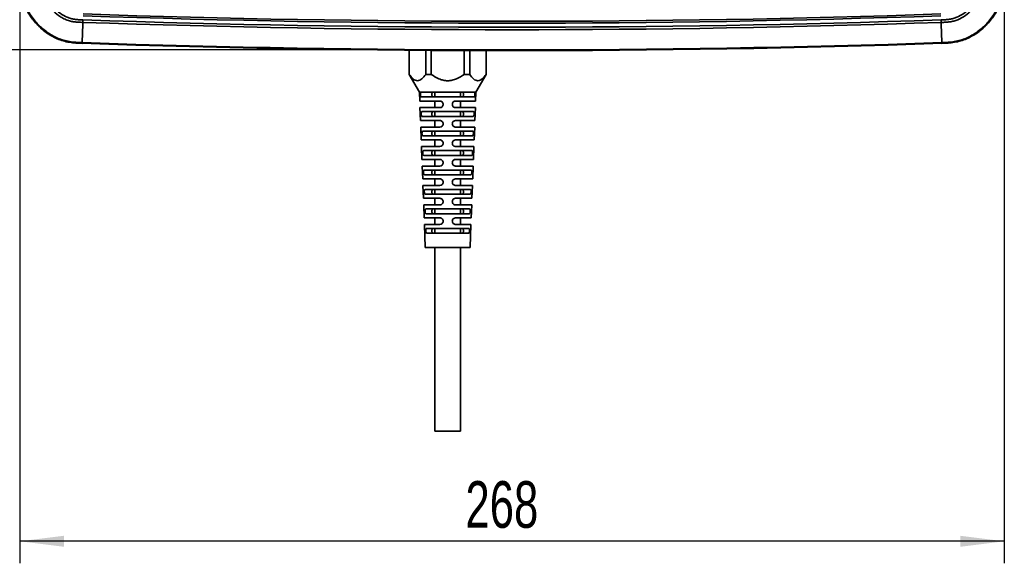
# Model space of a CAD drawing. Header units: millimetres. Extents: x 0 to 420, y 0 to 297.
# Tile 9 of 21: x 97 to 186, y 150 to 199. Entities that reach past the tile are written whole.
import ezdxf

# ---------------------------------------------------------------- set-up
doc = ezdxf.new("R2010")
doc.units = ezdxf.units.MM
doc.header["$PDSIZE"] = -1
doc.layers.add('标注层', color=150, linetype='Continuous')
doc.styles.add('SLDTEXTSTYLE2', font='TXT', dxfattribs={"width": 0.7})
doc.dimstyles.new('SLDDIMSTYLE0', dxfattribs={"dimtxt": 4.850694, "dimasz": 4, "dimexe": 0, "dimexo": 0.0625, "dimgap": 1.212674, "dimtad": 2, "dimdec": 0, "dimlfac": 3, "dimrnd": 1e-09, "dimzin": 12, "dimdsep": 46, "dimtxsty": 'SLDTEXTSTYLE2', "dimsah": 1, "dimcen": 0.09, "dimadec": 0, "dimazin": 3, "dimtfac": 1, "dimtdec": 3, "dimtofl": 0, "dimtmove": 0, "dimatfit": 3, "dimfxl": 1, "dimfrac": 2, "dimtolj": 1, "dimtzin": 12, "dimarcsym": 0})
doc.dimstyles.new('SLDDIMSTYLE1', dxfattribs={"dimtxt": 4.850694, "dimasz": 4, "dimexe": 0, "dimexo": 0.0625, "dimgap": 1.212674, "dimtad": 2, "dimdec": 1, "dimlfac": 3, "dimrnd": 1e-09, "dimzin": 12, "dimdsep": 46, "dimtxsty": 'SLDTEXTSTYLE2', "dimsah": 1, "dimcen": 0.09, "dimadec": 0, "dimazin": 3, "dimtfac": 1, "dimtdec": 3, "dimtofl": 0, "dimtmove": 0, "dimatfit": 3, "dimfxl": 1, "dimfrac": 2, "dimtolj": 1, "dimtzin": 12, "dimarcsym": 0})

# ---------------------------------------------------------------- blocks, each defined once
blk = doc.blocks.new('_D')
at = {"layer": '标注层'}
for p, q in [((140.819, 266.03), (84.058, 266.03)), ((86.058, 266.03), (86.058, 196.164)), ((142.361, 196.164), (84.058, 196.164))]:
    blk.add_line(p, q, dxfattribs=at)
for points in [[(86.058, 266.03), (85.558, 262.03), (86.558, 262.03)], [(86.058, 196.164), (86.558, 200.164), (85.558, 200.164)]]:
    blk.add_solid(points, dxfattribs=at)
at = {"layer": '标注层', "insert": (80.601, 226.864), "char_height": 4.2333, "attachment_point": 1, "rotation": 90, "style": 'SLDTEXTSTYLE2'}
blk.add_mtext('210', dxfattribs=at)
blk = doc.blocks.new('_D_1')
at = {"layer": '标注层'}
for p, q in [((132.891, 267.73), (72.058, 267.73)), ((74.058, 196.164), (74.058, 267.73)), ((142.361, 196.164), (72.058, 196.164))]:
    blk.add_line(p, q, dxfattribs=at)
for points in [[(74.058, 267.73), (73.558, 263.73), (74.558, 263.73)], [(74.058, 196.164), (74.558, 200.164), (73.558, 200.164)]]:
    blk.add_solid(points, dxfattribs=at)
at = {"layer": '标注层', "insert": (68.601, 227.714), "char_height": 4.2333, "attachment_point": 1, "rotation": 90, "style": 'SLDTEXTSTYLE2'}
blk.add_mtext('215', dxfattribs=at)
blk = doc.blocks.new('_D_2')
at = {"layer": '标注层'}
for p, q in [((96.819, 202.764), (96.819, 149.564)), ((186.141, 202.764), (186.141, 149.564)), ((186.141, 151.564), (96.819, 151.564))]:
    blk.add_line(p, q, dxfattribs=at)
for points in [[(96.819, 151.564), (100.819, 151.064), (100.819, 152.064)], [(186.141, 151.564), (182.141, 152.064), (182.141, 151.064)]]:
    blk.add_solid(points, dxfattribs=at)
at = {"layer": '标注层', "insert": (137.247, 157.021), "char_height": 4.2333, "attachment_point": 1, "style": 'SLDTEXTSTYLE2'}
blk.add_mtext('268', dxfattribs=at)

msp = doc.modelspace()

# ---------------------------------------------------------------- linework, layer by layer
at = {"color": 7, "linetype": 'Continuous', "lineweight": 35}
for p, q in [((102.474, 196.767), (102.475, 196.775)), ((180.761, 196.777), (180.474, 196.764)), ((180.474, 196.767), (180.474, 196.775)), ((132.151, 196.175), (132.151, 193.95)), ((133.646, 193.95), (133.646, 196.162)), ((134.146, 196.158), (134.146, 193.95)), ((137.136, 193.95), (137.136, 196.133)), ((137.636, 196.128), (137.636, 193.95)), ((139.131, 193.95), (139.131, 196.115)), ((132.151, 193.929), (133.074, 192.33)), ((138.208, 192.33), (139.131, 193.929)), ((133.074, 192.33), (133.104, 191.53)), ((133.231, 192.33), (133.074, 192.33)), ((133.231, 192.33), (138.051, 192.33)), ((134.474, 192.33), (134.474, 191.897)), ((136.808, 191.897), (136.808, 192.33)), ((138.208, 192.33), (138.051, 192.33)), ((138.177, 191.53), (138.208, 192.33)), ((133.104, 191.53), (134.924, 191.53)), ((138.033, 191.897), (133.248, 191.897)), ((134.474, 191.53), (134.474, 190.93)), ((136.358, 191.53), (138.177, 191.53)), ((136.808, 190.93), (136.808, 191.53)), ((133.127, 190.93), (133.171, 189.764)), ((134.924, 190.93), (133.127, 190.93)), ((133.302, 190.564), (137.979, 190.564)), ((134.474, 190.564), (134.474, 190.13)), ((138.155, 190.93), (136.358, 190.93)), ((136.808, 190.13), (136.808, 190.564)), ((138.11, 189.764), (138.155, 190.93)), ((133.171, 189.764), (134.924, 189.764)), ((137.962, 190.13), (133.32, 190.13)), ((134.474, 189.764), (134.474, 189.164)), ((136.358, 189.764), (138.11, 189.764)), ((136.808, 189.164), (136.808, 189.764)), ((133.194, 189.164), (133.238, 187.997)), ((134.924, 189.164), (133.194, 189.164)), ((133.374, 188.797), (137.908, 188.797)), ((134.474, 188.797), (134.474, 188.364)), ((138.088, 189.164), (136.358, 189.164)), ((136.808, 188.364), (136.808, 188.797)), ((138.044, 187.997), (138.088, 189.164)), ((133.238, 187.997), (134.924, 187.997)), ((137.89, 188.364), (133.391, 188.364)), ((134.474, 187.997), (134.474, 187.397)), ((136.358, 187.997), (138.044, 187.997)), ((136.808, 187.397), (136.808, 187.997)), ((133.261, 187.397), (133.305, 186.23)), ((134.924, 187.397), (133.261, 187.397)), ((133.446, 187.03), (137.836, 187.03)), ((134.474, 187.03), (134.474, 186.597)), ((138.021, 187.397), (136.358, 187.397)), ((136.808, 186.597), (136.808, 187.03)), ((137.977, 186.23), (138.021, 187.397)), ((133.305, 186.23), (134.924, 186.23)), ((137.818, 186.597), (133.463, 186.597)), ((134.474, 186.23), (134.474, 185.63)), ((136.358, 186.23), (137.977, 186.23)), ((136.808, 185.63), (136.808, 186.23)), ((133.328, 185.63), (133.372, 184.464)), ((134.924, 185.63), (133.328, 185.63)), ((133.518, 185.264), (137.764, 185.264)), ((134.474, 185.264), (134.474, 184.83)), ((137.954, 185.63), (136.358, 185.63)), ((136.808, 184.83), (136.808, 185.264)), ((137.91, 184.464), (137.954, 185.63)), ((133.372, 184.464), (134.924, 184.464)), ((137.746, 184.83), (133.536, 184.83)), ((134.474, 184.464), (134.474, 183.864)), ((136.358, 184.464), (137.91, 184.464)), ((136.808, 183.864), (136.808, 184.464)), ((133.394, 183.864), (133.439, 182.697)), ((134.924, 183.864), (133.394, 183.864)), ((133.591, 183.497), (137.691, 183.497)), ((134.474, 183.497), (134.474, 183.064)), ((137.887, 183.864), (136.358, 183.864)), ((136.808, 183.064), (136.808, 183.497)), ((137.843, 182.697), (137.887, 183.864)), ((133.439, 182.697), (134.924, 182.697)), ((137.673, 183.064), (133.608, 183.064)), ((134.474, 182.697), (134.474, 182.097)), ((136.358, 182.697), (137.843, 182.697)), ((136.808, 182.097), (136.808, 182.697)), ((133.461, 182.097), (133.505, 180.93)), ((134.924, 182.097), (133.461, 182.097)), ((133.663, 181.73), (137.618, 181.73)), ((134.474, 181.73), (134.474, 181.297)), ((137.82, 182.097), (136.358, 182.097)), ((136.808, 181.297), (136.808, 181.73)), ((137.776, 180.93), (137.82, 182.097)), ((133.505, 180.93), (134.924, 180.93)), ((137.6, 181.297), (133.681, 181.297)), ((134.474, 180.93), (134.474, 180.33)), ((136.358, 180.93), (137.776, 180.93)), ((136.808, 180.33), (136.808, 180.93)), ((133.528, 180.33), (133.608, 178.23)), ((134.924, 180.33), (133.528, 180.33)), ((133.737, 179.964), (137.545, 179.964)), ((134.474, 179.964), (134.474, 179.53)), ((137.754, 180.33), (136.358, 180.33)), ((136.808, 179.53), (136.808, 179.964)), ((137.674, 178.23), (137.754, 180.33)), ((137.527, 179.53), (133.755, 179.53)), ((133.608, 178.23), (137.674, 178.23)), ((134.474, 178.23), (134.474, 161.564)), ((136.808, 161.564), (136.808, 178.23)), ((134.474, 161.564), (136.808, 161.564))]:
    msp.add_line(p, q, dxfattribs=at)
at = {"color": 8, "linetype": 'Continuous', "lineweight": 35}
msp.add_line((180.474, 196.768), (180.474, 196.764), dxfattribs=at)
at = {"color": 7, "linetype": 'Continuous', "lineweight": 35}
for points, knots in [([(96.811, 202.764), (96.811, 202.572), (96.811, 202.381), (96.825, 201.999), (96.839, 201.808), (96.886, 201.428), (96.92, 201.239), (97.009, 200.864), (97.064, 200.679), (97.26, 200.135), (97.431, 199.787), (97.841, 199.128), (98.08, 198.816), (98.612, 198.244), (98.905, 197.984), (99.535, 197.529), (99.872, 197.335), (100.404, 197.108), (100.586, 197.043), (100.955, 196.935), (101.143, 196.893), (101.52, 196.83), (101.711, 196.809), (102.092, 196.78), (102.283, 196.774), (102.474, 196.767)], [0, 0, 0, 0, 0.0625, 0.0625, 0.125, 0.125, 0.1875, 0.1875, 0.25, 0.25, 0.375, 0.375, 0.5, 0.5, 0.625, 0.625, 0.75, 0.75, 0.8125, 0.8125, 0.875, 0.875, 0.9375, 0.9375, 1, 1, 1, 1]), ([(96.811, 202.477), (96.812, 202.38), (96.813, 202.091), (96.851, 201.608), (96.953, 201.038), (97.176, 200.297), (97.607, 199.426), (98.2, 198.655), (98.753, 198.114), (99.356, 197.629), (100.029, 197.24), (100.756, 196.978), (101.321, 196.848), (101.897, 196.784), (102.282, 196.77), (102.474, 196.764)], [0, 0, 0, 0, 0.0323788, 0.0967368, 0.1615166, 0.2257502, 0.3548846, 0.4839938, 0.5490252, 0.61326, 0.7423765, 0.8064697, 0.8713271, 0.9356491, 1, 1, 1, 1]), ([(96.819, 202.764), (96.819, 202.572), (96.819, 202.381), (96.833, 201.999), (96.847, 201.808), (96.894, 201.429), (96.928, 201.24), (97.016, 200.867), (97.071, 200.682), (97.267, 200.138), (97.438, 199.791), (97.848, 199.132), (98.086, 198.821), (98.617, 198.25), (98.91, 197.99), (99.539, 197.536), (99.876, 197.342), (100.407, 197.115), (100.589, 197.05), (100.957, 196.943), (101.144, 196.901), (101.521, 196.837), (101.711, 196.816), (102.092, 196.788), (102.283, 196.781), (102.475, 196.775)], [0, 0, 0, 0, 0.0625, 0.0625, 0.125, 0.125, 0.1875, 0.1875, 0.25, 0.25, 0.375, 0.375, 0.5, 0.5, 0.625, 0.625, 0.75, 0.75, 0.8125, 0.8125, 0.875, 0.875, 0.9375, 0.9375, 1, 1, 1, 1]), ([(102.476, 196.83), (102.285, 196.837), (102.095, 196.844), (101.717, 196.871), (101.529, 196.892), (101.155, 196.955), (100.971, 196.996), (100.606, 197.102), (100.427, 197.167), (99.901, 197.391), (99.569, 197.583), (98.946, 198.032), (98.656, 198.29), (98.129, 198.857), (97.893, 199.165), (97.487, 199.817), (97.318, 200.161), (97.124, 200.699), (97.07, 200.881), (96.982, 201.251), (96.949, 201.438), (96.902, 201.813), (96.888, 202.002), (96.874, 202.382), (96.874, 202.572), (96.874, 202.764)], [0, 0, 0, 0, 0.0625, 0.0625, 0.125, 0.125, 0.1875, 0.1875, 0.25, 0.25, 0.375, 0.375, 0.5, 0.5, 0.625, 0.625, 0.75, 0.75, 0.8125, 0.8125, 0.875, 0.875, 0.9375, 0.9375, 1, 1, 1, 1]), ([(98.71, 202.764), (98.71, 202.623), (98.71, 202.356), (98.728, 201.978), (98.779, 201.601), (98.882, 201.204), (99.038, 200.826), (99.299, 200.35), (99.701, 199.82), (100.2, 199.373), (100.651, 199.079), (101.015, 198.899), (101.395, 198.777), (101.763, 198.71), (102.134, 198.679), (102.4, 198.67), (102.539, 198.665)], [0, 0, 0, 0, 0.066361, 0.12655, 0.178813, 0.24614, 0.320152, 0.371735, 0.502431, 0.632824, 0.686064, 0.757043, 0.824127, 0.874271, 0.933918, 1, 1, 1, 1]), ([(102.547, 198.896), (102.406, 198.901), (102.271, 198.906), (102.015, 198.922), (101.893, 198.933), (101.662, 198.967), (101.552, 198.989), (101.334, 199.048), (101.226, 199.084), (100.905, 199.218), (100.691, 199.34), (100.28, 199.639), (100.084, 199.815), (99.728, 200.201), (99.568, 200.411), (99.3, 200.848), (99.193, 201.073), (99.077, 201.411), (99.046, 201.524), (98.997, 201.751), (98.979, 201.866), (98.955, 202.105), (98.948, 202.228), (98.942, 202.487), (98.941, 202.623), (98.941, 202.764)], [0, 0, 0, 0, 0.0625, 0.0625, 0.125, 0.125, 0.1875, 0.1875, 0.25, 0.25, 0.375, 0.375, 0.5, 0.5, 0.625, 0.625, 0.75, 0.75, 0.8125, 0.8125, 0.875, 0.875, 0.9375, 0.9375, 1, 1, 1, 1]), ([(184.007, 202.764), (184.007, 202.623), (184.007, 202.486), (184, 202.226), (183.993, 202.102), (183.969, 201.863), (183.951, 201.748), (183.902, 201.521), (183.871, 201.408), (183.755, 201.071), (183.647, 200.846), (183.379, 200.41), (183.219, 200.199), (182.863, 199.814), (182.667, 199.638), (182.257, 199.34), (182.044, 199.218), (181.722, 199.085), (181.615, 199.048), (181.398, 198.989), (181.287, 198.967), (181.055, 198.933), (180.934, 198.922), (180.678, 198.906), (180.542, 198.901), (180.401, 198.896)], [0, 0, 0, 0, 0.0625, 0.0625, 0.125, 0.125, 0.1875, 0.1875, 0.25, 0.25, 0.375, 0.375, 0.5, 0.5, 0.625, 0.625, 0.75, 0.75, 0.8125, 0.8125, 0.875, 0.875, 0.9375, 0.9375, 1, 1, 1, 1]), ([(180.409, 198.665), (180.55, 198.67), (180.688, 198.674), (180.953, 198.69), (181.081, 198.701), (181.329, 198.736), (181.449, 198.759), (181.687, 198.82), (181.805, 198.859), (182.157, 199.001), (182.388, 199.13), (182.829, 199.446), (183.037, 199.632), (183.414, 200.041), (183.584, 200.265), (183.866, 200.731), (183.979, 200.973), (184.101, 201.339), (184.133, 201.461), (184.184, 201.708), (184.201, 201.832), (184.226, 202.086), (184.232, 202.216), (184.238, 202.484), (184.238, 202.622), (184.238, 202.764)], [0, 0, 0, 0, 0.0625, 0.0625, 0.125, 0.125, 0.1875, 0.1875, 0.25, 0.25, 0.375, 0.375, 0.5, 0.5, 0.625, 0.625, 0.75, 0.75, 0.8125, 0.8125, 0.875, 0.875, 0.9375, 0.9375, 1, 1, 1, 1]), ([(186.074, 202.764), (186.074, 202.572), (186.074, 202.382), (186.06, 202.002), (186.046, 201.813), (186, 201.438), (185.967, 201.251), (185.879, 200.881), (185.824, 200.699), (185.63, 200.161), (185.461, 199.817), (185.055, 199.164), (184.819, 198.856), (184.292, 198.29), (184.002, 198.032), (183.38, 197.583), (183.047, 197.391), (182.521, 197.167), (182.342, 197.102), (181.978, 196.996), (181.793, 196.955), (181.42, 196.892), (181.232, 196.871), (180.853, 196.844), (180.663, 196.837), (180.472, 196.83)], [0, 0, 0, 0, 0.0625, 0.0625, 0.125, 0.125, 0.1875, 0.1875, 0.25, 0.25, 0.375, 0.375, 0.5, 0.5, 0.625, 0.625, 0.75, 0.75, 0.8125, 0.8125, 0.875, 0.875, 0.9375, 0.9375, 1, 1, 1, 1]), ([(180.474, 196.775), (180.665, 196.781), (180.856, 196.788), (181.237, 196.816), (181.427, 196.837), (181.804, 196.901), (181.991, 196.943), (182.36, 197.05), (182.541, 197.115), (183.073, 197.342), (183.409, 197.536), (184.038, 197.989), (184.331, 198.25), (184.862, 198.821), (185.1, 199.132), (185.51, 199.79), (185.681, 200.138), (185.877, 200.682), (185.932, 200.866), (186.021, 201.24), (186.054, 201.429), (186.102, 201.808), (186.115, 201.999), (186.129, 202.381), (186.13, 202.572), (186.13, 202.764)], [0, 0, 0, 0, 0.0625, 0.0625, 0.125, 0.125, 0.1875, 0.1875, 0.25, 0.25, 0.375, 0.375, 0.5, 0.5, 0.625, 0.625, 0.75, 0.75, 0.8125, 0.8125, 0.875, 0.875, 0.9375, 0.9375, 1, 1, 1, 1]), ([(180.474, 196.767), (180.665, 196.774), (180.856, 196.78), (181.238, 196.809), (181.428, 196.83), (181.806, 196.893), (181.993, 196.935), (182.362, 197.043), (182.544, 197.108), (183.076, 197.335), (183.413, 197.529), (184.043, 197.983), (184.336, 198.244), (184.868, 198.816), (185.107, 199.127), (185.517, 199.787), (185.688, 200.135), (185.884, 200.679), (185.94, 200.864), (186.028, 201.238), (186.062, 201.428), (186.109, 201.808), (186.123, 201.999), (186.137, 202.381), (186.137, 202.572), (186.137, 202.764)], [0, 0, 0, 0, 0.0625, 0.0625, 0.125, 0.125, 0.1875, 0.1875, 0.25, 0.25, 0.375, 0.375, 0.5, 0.5, 0.625, 0.625, 0.75, 0.75, 0.8125, 0.8125, 0.875, 0.875, 0.9375, 0.9375, 1, 1, 1, 1]), ([(132.151, 193.95), (132.151, 193.944), (132.151, 193.933), (132.151, 193.928), (132.151, 193.929), (132.151, 193.929)], [0, 0, 0, 0, 0.4936965, 0.9898209, 1, 1, 1, 1]), ([(133.646, 193.95), (133.536, 193.788), (133.421, 193.645), (133.233, 193.487), (133.167, 193.443), (133.035, 193.385), (132.967, 193.369), (132.83, 193.369), (132.762, 193.385), (132.63, 193.443), (132.564, 193.486), (132.376, 193.645), (132.261, 193.788), (132.151, 193.95)], [0, 0, 0, 0, 0.25, 0.25, 0.375, 0.375, 0.5, 0.5, 0.625, 0.625, 0.75, 0.75, 1, 1, 1, 1]), ([(137.136, 193.95), (136.916, 193.788), (136.686, 193.645), (136.31, 193.487), (136.179, 193.443), (135.913, 193.385), (135.778, 193.369), (135.503, 193.369), (135.368, 193.385), (135.105, 193.443), (134.974, 193.486), (134.596, 193.645), (134.366, 193.787), (134.146, 193.95)], [0, 0, 0, 0, 0.25, 0.25, 0.375, 0.375, 0.5, 0.5, 0.625, 0.625, 0.75, 0.75, 1, 1, 1, 1]), ([(139.131, 193.95), (139.021, 193.788), (138.906, 193.645), (138.718, 193.487), (138.652, 193.443), (138.52, 193.385), (138.452, 193.369), (138.315, 193.369), (138.247, 193.385), (138.115, 193.443), (138.049, 193.486), (137.861, 193.645), (137.746, 193.788), (137.636, 193.95)], [0, 0, 0, 0, 0.25, 0.25, 0.375, 0.375, 0.5, 0.5, 0.625, 0.625, 0.75, 0.75, 1, 1, 1, 1]), ([(139.131, 193.929), (139.131, 193.93), (139.131, 193.932), (139.131, 193.944), (139.131, 193.95)], [0, 0, 0, 0, 0.493601, 1, 1, 1, 1]), ([(133.248, 191.897), (133.238, 191.897), (133.229, 191.902), (133.211, 191.923), (133.203, 191.938), (133.189, 191.977), (133.183, 192.001), (133.175, 192.054), (133.172, 192.083), (133.17, 192.141), (133.17, 192.17), (133.174, 192.224), (133.178, 192.248), (133.194, 192.309), (133.211, 192.33), (133.231, 192.33)], [0, 0, 0, 0, 0.125, 0.125, 0.25, 0.25, 0.375, 0.375, 0.5, 0.5, 0.625, 0.625, 0.75, 0.75, 1, 1, 1, 1]), ([(134.327, 192.33), (134.31, 192.33), (134.294, 192.326), (134.264, 192.307), (134.251, 192.293), (134.228, 192.254), (134.22, 192.23), (134.208, 192.175), (134.205, 192.145), (134.205, 192.084), (134.208, 192.053), (134.219, 191.998), (134.228, 191.974), (134.261, 191.915), (134.292, 191.897), (134.327, 191.897)], [0, 0, 0, 0, 0.125, 0.125, 0.25, 0.25, 0.375, 0.375, 0.5, 0.5, 0.625, 0.625, 0.75, 0.75, 1, 1, 1, 1]), ([(136.955, 191.897), (136.972, 191.897), (136.988, 191.901), (137.018, 191.92), (137.031, 191.934), (137.053, 191.973), (137.062, 191.997), (137.074, 192.052), (137.077, 192.082), (137.077, 192.143), (137.074, 192.174), (137.062, 192.229), (137.054, 192.253), (137.02, 192.312), (136.989, 192.33), (136.955, 192.33)], [0, 0, 0, 0, 0.125, 0.125, 0.25, 0.25, 0.375, 0.375, 0.5, 0.5, 0.625, 0.625, 0.75, 0.75, 1, 1, 1, 1]), ([(138.051, 192.33), (138.061, 192.33), (138.07, 192.325), (138.086, 192.304), (138.093, 192.289), (138.104, 192.249), (138.108, 192.224), (138.112, 192.171), (138.112, 192.142), (138.11, 192.084), (138.107, 192.055), (138.099, 192.001), (138.093, 191.978), (138.072, 191.918), (138.054, 191.897), (138.033, 191.897)], [0, 0, 0, 0, 0.125, 0.125, 0.25, 0.25, 0.375, 0.375, 0.5, 0.5, 0.625, 0.625, 0.75, 0.75, 1, 1, 1, 1]), ([(134.924, 191.53), (134.963, 191.53), (135.001, 191.523), (135.073, 191.493), (135.107, 191.471), (135.163, 191.416), (135.186, 191.382), (135.216, 191.309), (135.224, 191.269), (135.224, 191.19), (135.216, 191.15), (135.185, 191.077), (135.162, 191.044), (135.078, 190.961), (135.001, 190.93), (134.924, 190.93)], [0, 0, 0, 0, 0.125, 0.125, 0.25, 0.25, 0.375, 0.375, 0.5, 0.5, 0.625, 0.625, 0.75, 0.75, 1, 1, 1, 1]), ([(136.358, 190.93), (136.319, 190.93), (136.281, 190.938), (136.209, 190.967), (136.176, 190.988), (136.12, 191.043), (136.097, 191.076), (136.066, 191.149), (136.058, 191.189), (136.057, 191.268), (136.065, 191.308), (136.096, 191.382), (136.118, 191.415), (136.203, 191.5), (136.28, 191.53), (136.358, 191.53)], [0, 0, 0, 0, 0.125, 0.125, 0.25, 0.25, 0.375, 0.375, 0.5, 0.5, 0.625, 0.625, 0.75, 0.75, 1, 1, 1, 1]), ([(133.32, 190.13), (133.309, 190.13), (133.299, 190.135), (133.281, 190.156), (133.273, 190.171), (133.259, 190.21), (133.253, 190.234), (133.244, 190.287), (133.241, 190.316), (133.239, 190.374), (133.239, 190.404), (133.244, 190.457), (133.247, 190.482), (133.264, 190.542), (133.282, 190.564), (133.302, 190.564)], [0, 0, 0, 0, 0.125, 0.125, 0.25, 0.25, 0.375, 0.375, 0.5, 0.5, 0.625, 0.625, 0.75, 0.75, 1, 1, 1, 1]), ([(134.327, 190.564), (134.31, 190.564), (134.294, 190.559), (134.264, 190.541), (134.251, 190.526), (134.228, 190.488), (134.22, 190.464), (134.208, 190.409), (134.205, 190.378), (134.205, 190.317), (134.208, 190.286), (134.219, 190.231), (134.228, 190.207), (134.261, 190.149), (134.292, 190.13), (134.327, 190.13)], [0, 0, 0, 0, 0.125, 0.125, 0.25, 0.25, 0.375, 0.375, 0.5, 0.5, 0.625, 0.625, 0.75, 0.75, 1, 1, 1, 1]), ([(136.955, 190.13), (136.972, 190.13), (136.988, 190.135), (137.018, 190.153), (137.031, 190.168), (137.053, 190.206), (137.062, 190.23), (137.074, 190.285), (137.077, 190.316), (137.077, 190.377), (137.074, 190.407), (137.062, 190.462), (137.054, 190.487), (137.02, 190.545), (136.989, 190.564), (136.955, 190.564)], [0, 0, 0, 0, 0.125, 0.125, 0.25, 0.25, 0.375, 0.375, 0.5, 0.5, 0.625, 0.625, 0.75, 0.75, 1, 1, 1, 1]), ([(137.979, 190.564), (137.99, 190.564), (137.999, 190.558), (138.016, 190.538), (138.023, 190.522), (138.034, 190.482), (138.038, 190.458), (138.042, 190.404), (138.043, 190.375), (138.04, 190.317), (138.038, 190.288), (138.029, 190.235), (138.023, 190.211), (138.002, 190.152), (137.983, 190.13), (137.962, 190.13)], [0, 0, 0, 0, 0.125, 0.125, 0.25, 0.25, 0.375, 0.375, 0.5, 0.5, 0.625, 0.625, 0.75, 0.75, 1, 1, 1, 1]), ([(134.924, 189.764), (134.963, 189.764), (135.001, 189.756), (135.073, 189.727), (135.107, 189.705), (135.163, 189.649), (135.186, 189.616), (135.216, 189.542), (135.224, 189.502), (135.224, 189.423), (135.216, 189.383), (135.185, 189.31), (135.162, 189.277), (135.078, 189.194), (135.001, 189.164), (134.924, 189.164)], [0, 0, 0, 0, 0.125, 0.125, 0.25, 0.25, 0.375, 0.375, 0.5, 0.5, 0.625, 0.625, 0.75, 0.75, 1, 1, 1, 1]), ([(136.358, 189.164), (136.319, 189.164), (136.281, 189.171), (136.209, 189.2), (136.176, 189.222), (136.12, 189.276), (136.097, 189.31), (136.066, 189.382), (136.058, 189.422), (136.057, 189.502), (136.065, 189.542), (136.096, 189.615), (136.118, 189.649), (136.203, 189.733), (136.281, 189.764), (136.358, 189.764)], [0, 0, 0, 0, 0.125, 0.125, 0.25, 0.25, 0.375, 0.375, 0.5, 0.5, 0.625, 0.625, 0.75, 0.75, 1, 1, 1, 1]), ([(133.391, 188.364), (133.37, 188.364), (133.35, 188.385), (133.328, 188.444), (133.323, 188.467), (133.314, 188.52), (133.311, 188.549), (133.308, 188.608), (133.309, 188.637), (133.313, 188.691), (133.317, 188.715), (133.334, 188.775), (133.352, 188.797), (133.374, 188.797)], [0, 0, 0, 0, 0.25, 0.25, 0.375, 0.375, 0.5, 0.5, 0.625, 0.625, 0.75, 0.75, 1, 1, 1, 1]), ([(134.327, 188.797), (134.31, 188.797), (134.294, 188.793), (134.264, 188.774), (134.251, 188.76), (134.228, 188.721), (134.22, 188.697), (134.208, 188.642), (134.205, 188.612), (134.205, 188.55), (134.208, 188.52), (134.219, 188.465), (134.228, 188.44), (134.261, 188.382), (134.292, 188.364), (134.327, 188.364)], [0, 0, 0, 0, 0.125, 0.125, 0.25, 0.25, 0.375, 0.375, 0.5, 0.5, 0.625, 0.625, 0.75, 0.75, 1, 1, 1, 1]), ([(136.955, 188.364), (136.972, 188.364), (136.988, 188.368), (137.018, 188.387), (137.031, 188.401), (137.053, 188.44), (137.062, 188.463), (137.074, 188.519), (137.077, 188.549), (137.077, 188.61), (137.074, 188.641), (137.062, 188.696), (137.054, 188.72), (137.02, 188.778), (136.989, 188.797), (136.955, 188.797)], [0, 0, 0, 0, 0.125, 0.125, 0.25, 0.25, 0.375, 0.375, 0.5, 0.5, 0.625, 0.625, 0.75, 0.75, 1, 1, 1, 1]), ([(137.908, 188.797), (137.919, 188.797), (137.928, 188.792), (137.946, 188.771), (137.953, 188.755), (137.964, 188.715), (137.968, 188.691), (137.973, 188.638), (137.973, 188.608), (137.971, 188.55), (137.968, 188.521), (137.959, 188.468), (137.953, 188.444), (137.931, 188.385), (137.912, 188.364), (137.89, 188.364)], [0, 0, 0, 0, 0.125, 0.125, 0.25, 0.25, 0.375, 0.375, 0.5, 0.5, 0.625, 0.625, 0.75, 0.75, 1, 1, 1, 1]), ([(134.924, 187.997), (134.963, 187.997), (135.001, 187.99), (135.073, 187.96), (135.107, 187.938), (135.163, 187.883), (135.186, 187.849), (135.216, 187.776), (135.224, 187.736), (135.224, 187.656), (135.216, 187.616), (135.185, 187.543), (135.162, 187.51), (135.077, 187.427), (135.001, 187.397), (134.924, 187.397)], [0, 0, 0, 0, 0.125, 0.125, 0.25, 0.25, 0.375, 0.375, 0.5, 0.5, 0.625, 0.625, 0.75, 0.75, 1, 1, 1, 1]), ([(136.358, 187.397), (136.319, 187.397), (136.281, 187.404), (136.209, 187.433), (136.176, 187.455), (136.12, 187.51), (136.097, 187.543), (136.066, 187.616), (136.058, 187.656), (136.057, 187.735), (136.065, 187.775), (136.096, 187.849), (136.118, 187.882), (136.203, 187.966), (136.281, 187.997), (136.358, 187.997)], [0, 0, 0, 0, 0.125, 0.125, 0.25, 0.25, 0.375, 0.375, 0.5, 0.5, 0.625, 0.625, 0.75, 0.75, 1, 1, 1, 1]), ([(133.463, 186.597), (133.441, 186.597), (133.421, 186.618), (133.399, 186.677), (133.392, 186.701), (133.383, 186.753), (133.38, 186.783), (133.378, 186.841), (133.378, 186.87), (133.383, 186.924), (133.387, 186.948), (133.405, 187.009), (133.424, 187.03), (133.446, 187.03)], [0, 0, 0, 0, 0.25, 0.25, 0.375, 0.375, 0.5, 0.5, 0.625, 0.625, 0.75, 0.75, 1, 1, 1, 1]), ([(134.327, 187.03), (134.31, 187.03), (134.294, 187.026), (134.264, 187.007), (134.251, 186.993), (134.228, 186.954), (134.22, 186.93), (134.208, 186.875), (134.205, 186.845), (134.205, 186.784), (134.208, 186.753), (134.219, 186.698), (134.228, 186.674), (134.261, 186.615), (134.292, 186.597), (134.327, 186.597)], [0, 0, 0, 0, 0.125, 0.125, 0.25, 0.25, 0.375, 0.375, 0.5, 0.5, 0.625, 0.625, 0.75, 0.75, 1, 1, 1, 1]), ([(136.955, 186.597), (136.972, 186.597), (136.988, 186.601), (137.018, 186.62), (137.031, 186.634), (137.053, 186.673), (137.062, 186.697), (137.074, 186.752), (137.077, 186.782), (137.077, 186.843), (137.074, 186.874), (137.062, 186.929), (137.054, 186.953), (137.02, 187.012), (136.989, 187.03), (136.955, 187.03)], [0, 0, 0, 0, 0.125, 0.125, 0.25, 0.25, 0.375, 0.375, 0.5, 0.5, 0.625, 0.625, 0.75, 0.75, 1, 1, 1, 1]), ([(137.836, 187.03), (137.847, 187.03), (137.857, 187.025), (137.875, 187.004), (137.883, 186.989), (137.894, 186.949), (137.899, 186.925), (137.903, 186.871), (137.904, 186.842), (137.901, 186.783), (137.898, 186.754), (137.889, 186.701), (137.883, 186.677), (137.861, 186.618), (137.84, 186.597), (137.818, 186.597)], [0, 0, 0, 0, 0.125, 0.125, 0.25, 0.25, 0.375, 0.375, 0.5, 0.5, 0.625, 0.625, 0.75, 0.75, 1, 1, 1, 1]), ([(134.924, 186.23), (134.963, 186.23), (135.001, 186.223), (135.073, 186.194), (135.106, 186.172), (135.163, 186.116), (135.186, 186.083), (135.216, 186.009), (135.224, 185.969), (135.224, 185.889), (135.216, 185.85), (135.185, 185.776), (135.162, 185.743), (135.077, 185.66), (135.001, 185.63), (134.924, 185.63)], [0, 0, 0, 0, 0.125, 0.125, 0.25, 0.25, 0.375, 0.375, 0.5, 0.5, 0.625, 0.625, 0.75, 0.75, 1, 1, 1, 1]), ([(136.358, 185.63), (136.319, 185.63), (136.281, 185.637), (136.21, 185.666), (136.176, 185.688), (136.12, 185.743), (136.097, 185.776), (136.066, 185.849), (136.058, 185.889), (136.057, 185.968), (136.065, 186.008), (136.096, 186.082), (136.118, 186.116), (136.204, 186.2), (136.281, 186.23), (136.358, 186.23)], [0, 0, 0, 0, 0.125, 0.125, 0.25, 0.25, 0.375, 0.375, 0.5, 0.5, 0.625, 0.625, 0.75, 0.75, 1, 1, 1, 1]), ([(133.536, 184.83), (133.513, 184.83), (133.492, 184.851), (133.469, 184.91), (133.463, 184.934), (133.453, 184.987), (133.45, 185.016), (133.448, 185.074), (133.448, 185.104), (133.453, 185.157), (133.457, 185.182), (133.476, 185.242), (133.495, 185.264), (133.518, 185.264)], [0, 0, 0, 0, 0.25, 0.25, 0.375, 0.375, 0.5, 0.5, 0.625, 0.625, 0.75, 0.75, 1, 1, 1, 1]), ([(134.327, 185.264), (134.31, 185.264), (134.294, 185.259), (134.264, 185.241), (134.251, 185.226), (134.228, 185.188), (134.22, 185.164), (134.208, 185.109), (134.205, 185.078), (134.205, 185.017), (134.208, 184.986), (134.219, 184.931), (134.228, 184.907), (134.261, 184.849), (134.292, 184.83), (134.327, 184.83)], [0, 0, 0, 0, 0.125, 0.125, 0.25, 0.25, 0.375, 0.375, 0.5, 0.5, 0.625, 0.625, 0.75, 0.75, 1, 1, 1, 1]), ([(136.955, 184.83), (136.972, 184.83), (136.988, 184.835), (137.018, 184.853), (137.031, 184.868), (137.053, 184.906), (137.062, 184.93), (137.074, 184.985), (137.077, 185.016), (137.077, 185.077), (137.074, 185.107), (137.062, 185.162), (137.054, 185.187), (137.02, 185.245), (136.989, 185.264), (136.955, 185.264)], [0, 0, 0, 0, 0.125, 0.125, 0.25, 0.25, 0.375, 0.375, 0.5, 0.5, 0.625, 0.625, 0.75, 0.75, 1, 1, 1, 1]), ([(137.764, 185.264), (137.775, 185.264), (137.786, 185.258), (137.804, 185.238), (137.812, 185.222), (137.824, 185.182), (137.828, 185.158), (137.833, 185.104), (137.834, 185.075), (137.832, 185.017), (137.829, 184.987), (137.819, 184.934), (137.813, 184.91), (137.79, 184.851), (137.769, 184.83), (137.746, 184.83)], [0, 0, 0, 0, 0.125, 0.125, 0.25, 0.25, 0.375, 0.375, 0.5, 0.5, 0.625, 0.625, 0.75, 0.75, 1, 1, 1, 1]), ([(134.924, 184.464), (134.962, 184.464), (135.001, 184.456), (135.073, 184.427), (135.106, 184.405), (135.163, 184.35), (135.186, 184.316), (135.216, 184.243), (135.224, 184.202), (135.224, 184.123), (135.216, 184.083), (135.185, 184.009), (135.162, 183.976), (135.077, 183.894), (135.001, 183.864), (134.924, 183.864)], [0, 0, 0, 0, 0.125, 0.125, 0.25, 0.25, 0.375, 0.375, 0.5, 0.5, 0.625, 0.625, 0.75, 0.75, 1, 1, 1, 1]), ([(136.358, 183.864), (136.319, 183.864), (136.282, 183.871), (136.21, 183.9), (136.177, 183.921), (136.12, 183.976), (136.097, 184.009), (136.066, 184.082), (136.058, 184.122), (136.057, 184.202), (136.065, 184.242), (136.096, 184.316), (136.118, 184.349), (136.204, 184.433), (136.281, 184.464), (136.358, 184.464)], [0, 0, 0, 0, 0.125, 0.125, 0.25, 0.25, 0.375, 0.375, 0.5, 0.5, 0.625, 0.625, 0.75, 0.75, 1, 1, 1, 1]), ([(133.608, 183.064), (133.585, 183.064), (133.563, 183.084), (133.539, 183.143), (133.533, 183.167), (133.523, 183.22), (133.52, 183.249), (133.518, 183.307), (133.518, 183.337), (133.523, 183.391), (133.528, 183.415), (133.547, 183.476), (133.567, 183.497), (133.591, 183.497)], [0, 0, 0, 0, 0.25, 0.25, 0.375, 0.375, 0.5, 0.5, 0.625, 0.625, 0.75, 0.75, 1, 1, 1, 1]), ([(134.327, 183.497), (134.31, 183.497), (134.294, 183.493), (134.264, 183.474), (134.251, 183.46), (134.228, 183.421), (134.22, 183.397), (134.208, 183.342), (134.205, 183.312), (134.205, 183.25), (134.208, 183.22), (134.219, 183.165), (134.228, 183.14), (134.261, 183.082), (134.292, 183.064), (134.327, 183.064)], [0, 0, 0, 0, 0.125, 0.125, 0.25, 0.25, 0.375, 0.375, 0.5, 0.5, 0.625, 0.625, 0.75, 0.75, 1, 1, 1, 1]), ([(136.955, 183.064), (136.972, 183.064), (136.988, 183.068), (137.018, 183.087), (137.031, 183.101), (137.053, 183.14), (137.062, 183.163), (137.074, 183.219), (137.077, 183.249), (137.077, 183.31), (137.074, 183.341), (137.062, 183.396), (137.054, 183.42), (137.02, 183.478), (136.989, 183.497), (136.955, 183.497)], [0, 0, 0, 0, 0.125, 0.125, 0.25, 0.25, 0.375, 0.375, 0.5, 0.5, 0.625, 0.625, 0.75, 0.75, 1, 1, 1, 1]), ([(137.691, 183.497), (137.703, 183.497), (137.714, 183.492), (137.733, 183.471), (137.741, 183.456), (137.754, 183.416), (137.758, 183.392), (137.763, 183.338), (137.764, 183.308), (137.762, 183.25), (137.759, 183.221), (137.749, 183.167), (137.742, 183.143), (137.719, 183.084), (137.697, 183.064), (137.673, 183.064)], [0, 0, 0, 0, 0.125, 0.125, 0.25, 0.25, 0.375, 0.375, 0.5, 0.5, 0.625, 0.625, 0.75, 0.75, 1, 1, 1, 1]), ([(134.924, 182.697), (134.962, 182.697), (135, 182.69), (135.073, 182.661), (135.106, 182.639), (135.163, 182.583), (135.186, 182.549), (135.216, 182.476), (135.224, 182.436), (135.224, 182.356), (135.216, 182.316), (135.185, 182.243), (135.162, 182.209), (135.077, 182.127), (135, 182.097), (134.924, 182.097)], [0, 0, 0, 0, 0.125, 0.125, 0.25, 0.25, 0.375, 0.375, 0.5, 0.5, 0.625, 0.625, 0.75, 0.75, 1, 1, 1, 1]), ([(136.358, 182.097), (136.319, 182.097), (136.282, 182.104), (136.21, 182.133), (136.177, 182.154), (136.12, 182.209), (136.097, 182.242), (136.066, 182.315), (136.058, 182.355), (136.057, 182.435), (136.065, 182.475), (136.096, 182.549), (136.119, 182.583), (136.204, 182.667), (136.281, 182.697), (136.358, 182.697)], [0, 0, 0, 0, 0.125, 0.125, 0.25, 0.25, 0.375, 0.375, 0.5, 0.5, 0.625, 0.625, 0.75, 0.75, 1, 1, 1, 1]), ([(133.681, 181.297), (133.657, 181.297), (133.635, 181.317), (133.61, 181.376), (133.603, 181.4), (133.593, 181.453), (133.59, 181.482), (133.588, 181.541), (133.588, 181.571), (133.594, 181.624), (133.599, 181.649), (133.619, 181.709), (133.639, 181.73), (133.663, 181.73)], [0, 0, 0, 0, 0.25, 0.25, 0.375, 0.375, 0.5, 0.5, 0.625, 0.625, 0.75, 0.75, 1, 1, 1, 1]), ([(134.327, 181.73), (134.31, 181.73), (134.294, 181.726), (134.264, 181.707), (134.251, 181.693), (134.228, 181.654), (134.22, 181.63), (134.208, 181.575), (134.205, 181.545), (134.205, 181.484), (134.208, 181.453), (134.219, 181.398), (134.228, 181.374), (134.261, 181.315), (134.292, 181.297), (134.327, 181.297)], [0, 0, 0, 0, 0.125, 0.125, 0.25, 0.25, 0.375, 0.375, 0.5, 0.5, 0.625, 0.625, 0.75, 0.75, 1, 1, 1, 1]), ([(136.955, 181.297), (136.972, 181.297), (136.988, 181.301), (137.018, 181.32), (137.031, 181.334), (137.053, 181.373), (137.062, 181.397), (137.074, 181.452), (137.077, 181.482), (137.077, 181.543), (137.074, 181.574), (137.062, 181.629), (137.054, 181.653), (137.02, 181.712), (136.989, 181.73), (136.955, 181.73)], [0, 0, 0, 0, 0.125, 0.125, 0.25, 0.25, 0.375, 0.375, 0.5, 0.5, 0.625, 0.625, 0.75, 0.75, 1, 1, 1, 1]), ([(137.618, 181.73), (137.63, 181.73), (137.641, 181.725), (137.661, 181.705), (137.67, 181.689), (137.683, 181.649), (137.688, 181.625), (137.693, 181.571), (137.694, 181.542), (137.692, 181.483), (137.688, 181.454), (137.678, 181.4), (137.672, 181.376), (137.647, 181.318), (137.625, 181.297), (137.6, 181.297)], [0, 0, 0, 0, 0.125, 0.125, 0.25, 0.25, 0.375, 0.375, 0.5, 0.5, 0.625, 0.625, 0.75, 0.75, 1, 1, 1, 1]), ([(134.924, 180.93), (134.962, 180.93), (135, 180.923), (135.072, 180.894), (135.106, 180.872), (135.162, 180.817), (135.185, 180.783), (135.216, 180.709), (135.224, 180.669), (135.224, 180.589), (135.216, 180.549), (135.184, 180.476), (135.162, 180.443), (135.077, 180.36), (135, 180.33), (134.924, 180.33)], [0, 0, 0, 0, 0.125, 0.125, 0.25, 0.25, 0.375, 0.375, 0.5, 0.5, 0.625, 0.625, 0.75, 0.75, 1, 1, 1, 1]), ([(136.358, 180.33), (136.319, 180.33), (136.282, 180.337), (136.21, 180.366), (136.177, 180.387), (136.121, 180.442), (136.098, 180.475), (136.066, 180.548), (136.058, 180.588), (136.057, 180.668), (136.065, 180.709), (136.096, 180.782), (136.119, 180.816), (136.204, 180.9), (136.281, 180.93), (136.358, 180.93)], [0, 0, 0, 0, 0.125, 0.125, 0.25, 0.25, 0.375, 0.375, 0.5, 0.5, 0.625, 0.625, 0.75, 0.75, 1, 1, 1, 1]), ([(133.755, 179.53), (133.73, 179.53), (133.707, 179.55), (133.681, 179.609), (133.674, 179.633), (133.664, 179.686), (133.661, 179.715), (133.658, 179.774), (133.659, 179.804), (133.665, 179.858), (133.67, 179.882), (133.69, 179.943), (133.712, 179.964), (133.737, 179.964)], [0, 0, 0, 0, 0.25, 0.25, 0.375, 0.375, 0.5, 0.5, 0.625, 0.625, 0.75, 0.75, 1, 1, 1, 1]), ([(134.327, 179.964), (134.31, 179.964), (134.294, 179.959), (134.264, 179.941), (134.251, 179.926), (134.228, 179.888), (134.22, 179.864), (134.208, 179.809), (134.205, 179.778), (134.205, 179.717), (134.208, 179.686), (134.219, 179.631), (134.228, 179.607), (134.261, 179.549), (134.292, 179.53), (134.327, 179.53)], [0, 0, 0, 0, 0.125, 0.125, 0.25, 0.25, 0.375, 0.375, 0.5, 0.5, 0.625, 0.625, 0.75, 0.75, 1, 1, 1, 1]), ([(136.955, 179.53), (136.972, 179.53), (136.988, 179.535), (137.018, 179.553), (137.031, 179.568), (137.053, 179.606), (137.062, 179.63), (137.074, 179.685), (137.077, 179.716), (137.077, 179.777), (137.074, 179.807), (137.062, 179.862), (137.054, 179.887), (137.02, 179.945), (136.989, 179.964), (136.955, 179.964)], [0, 0, 0, 0, 0.125, 0.125, 0.25, 0.25, 0.375, 0.375, 0.5, 0.5, 0.625, 0.625, 0.75, 0.75, 1, 1, 1, 1]), ([(137.545, 179.964), (137.557, 179.964), (137.569, 179.959), (137.589, 179.938), (137.598, 179.923), (137.612, 179.883), (137.617, 179.859), (137.623, 179.805), (137.624, 179.775), (137.621, 179.716), (137.618, 179.687), (137.608, 179.633), (137.601, 179.609), (137.575, 179.551), (137.552, 179.53), (137.527, 179.53)], [0, 0, 0, 0, 0.125, 0.125, 0.25, 0.25, 0.375, 0.375, 0.5, 0.5, 0.625, 0.625, 0.75, 0.75, 1, 1, 1, 1])]:
    msp.add_open_spline(points, degree=3, knots=knots, dxfattribs=at)
for points in [[(102.56, 199.262), (128.496, 198.375), (154.452, 198.375), (180.389, 199.262)], [(102.565, 199.429), (128.5, 198.542), (154.449, 198.542), (180.383, 199.429)], [(102.539, 198.665), (102.502, 197.57), (102.481, 196.958), (102.476, 196.83)], [(102.539, 198.665), (102.541, 198.726), (102.544, 198.811), (102.547, 198.896)], [(102.539, 198.665), (128.486, 197.778), (154.463, 197.778), (180.409, 198.665)], [(180.401, 198.896), (154.46, 198.009), (128.488, 198.009), (102.547, 198.896)], [(180.409, 198.665), (180.407, 198.726), (180.404, 198.811), (180.401, 198.896)], [(180.409, 198.665), (180.447, 197.57), (180.468, 196.958), (180.472, 196.83)], [(102.474, 196.767), (128.464, 195.879), (154.484, 195.879), (180.474, 196.767)], [(102.475, 196.775), (102.475, 196.783), (102.475, 196.801), (102.476, 196.83)], [(102.475, 196.775), (128.464, 195.886), (154.484, 195.886), (180.474, 196.775)], [(180.472, 196.83), (154.484, 195.942), (128.465, 195.942), (102.476, 196.83)], [(180.474, 196.775), (180.474, 196.783), (180.473, 196.801), (180.472, 196.83)], [(134.146, 193.95), (133.979, 193.922), (133.813, 193.922), (133.646, 193.95)], [(137.636, 193.95), (137.469, 193.922), (137.302, 193.922), (137.136, 193.95)]]:
    msp.add_open_spline(points, degree=3, dxfattribs=at)
at = {"color": 7, "linetype": 'Continuous', "lineweight": 0}
msp.add_point((142.361, 196.164), dxfattribs=at)

# ---------------------------------------------------------------- dimensions: what is measured, and where the dimension line sits
at = {"layer": '标注层'}
for base, p1, p2, angle, dimstyle, picture, middle in [((74.058, 267.73), (142.361, 196.164), (132.891, 267.73), 90, 'SLDDIMSTYLE0', '_D_1', (74.058, 231.947)), ((86.058, 196.164), (140.819, 266.03), (142.361, 196.164), 90, 'SLDDIMSTYLE0', '_D', (86.058, 231.097)), ((96.819, 151.564), (186.141, 202.764), (96.819, 202.764), 0, 'SLDDIMSTYLE1', '_D_2', (141.48, 151.564))]:
    dim = msp.add_linear_dim(base=base, p1=p1, p2=p2, angle=angle, dimstyle=dimstyle, dxfattribs=at)
    dim.commit()
    dim.dimension.update_dxf_attribs({"geometry": picture, "text_midpoint": middle, "dimtype": 160})

doc.saveas('drawing.dxf')
